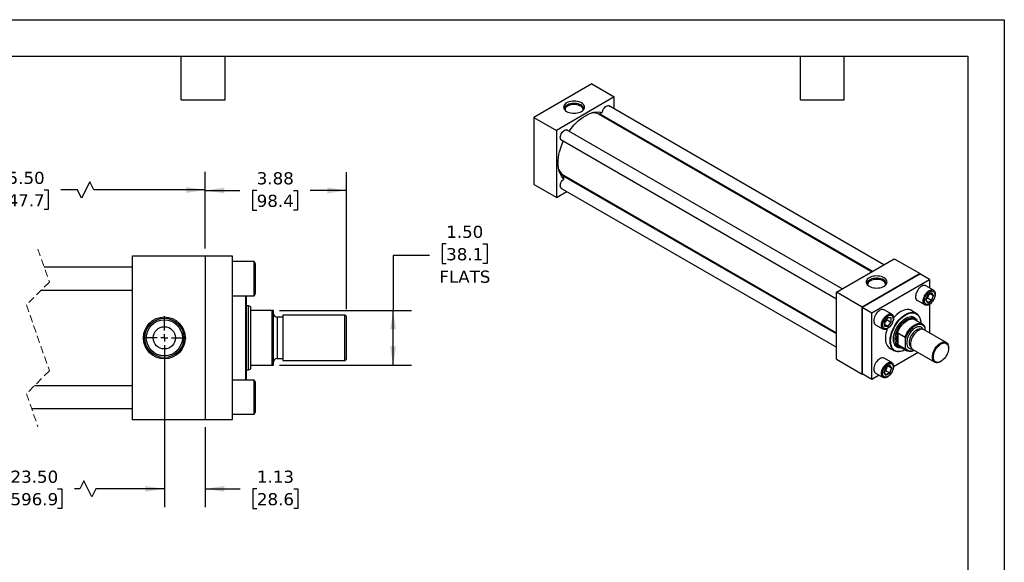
# Model space of a CAD drawing. Header units: inches. Extents: x 0 to 44, y 0 to 34.
# Tile 3 of 3: x 17 to 44, y 19.1 to 34. Entities that reach past the tile are written whole.
import ezdxf

# ---------------------------------------------------------------- set-up
doc = ezdxf.new("R2010")
doc.units = ezdxf.units.IN
doc.header["$LTSCALE"] = 4
doc.header["$MEASUREMENT"] = 0
for name, pattern in [('SLD-Center', [0.75, 0.6, -0.05, 0.05, -0.05]), ('SLD-Dashed', [0.075, 0.05, -0.025]), ('SLD-Solid', [0])]:
    doc.linetypes.add(name, pattern=pattern)
doc.layers.add('CENTER', color=40, linetype='SLD-Center')
doc.layers.add('DIMENSIONS', color=140, linetype='SLD-Solid', lineweight=25)
doc.layers.add('TEXT', color=140, linetype='SLD-Solid', lineweight=25)
doc.styles.add('SLDTEXTSTYLE0', font='VERDANA.TTF')
doc.dimstyles.new('SLDDIMSTYLE0', dxfattribs={"dimtxt": 0.339844, "dimasz": 0.52, "dimexe": 0, "dimexo": 0.0625, "dimgap": 0.084961, "dimtad": 0, "dimtih": 1, "dimtoh": 1, "dimrnd": 1e-09, "dimzin": 12, "dimdsep": 46, "dimtxsty": 'SLDTEXTSTYLE0', "dimsah": 1, "dimcen": 0.09, "dimadec": 0, "dimazin": 3, "dimtfac": 1, "dimtofl": 0, "dimtmove": 0, "dimatfit": 3, "dimfxl": 0, "dimfrac": 2, "dimtolj": 1, "dimtzin": 12, "dimarcsym": 0})
doc.dimstyles.new('SLDDIMSTYLE1', dxfattribs={"dimtxt": 0.339844, "dimasz": 0.52, "dimexe": 0, "dimexo": 0.0625, "dimgap": 0.084961, "dimtad": 0, "dimtih": 1, "dimtoh": 1, "dimrnd": 1e-09, "dimzin": 12, "dimdsep": 46, "dimtxsty": 'SLDTEXTSTYLE0', "dimsah": 1, "dimcen": 0.09, "dimadec": 0, "dimazin": 3, "dimtfac": 1, "dimtmove": 0, "dimatfit": 0, "dimfxl": 0, "dimfrac": 2, "dimtolj": 1, "dimtzin": 12, "dimarcsym": 0})
doc.dimstyles.new('SLDDIMSTYLE3', dxfattribs={"dimtxt": 0.339844, "dimasz": 0.52, "dimexe": 0, "dimexo": 0.0625, "dimgap": 0.084961, "dimtad": 0, "dimtih": 1, "dimtoh": 1, "dimrnd": 1e-09, "dimzin": 4, "dimdsep": 46, "dimtxsty": 'SLDTEXTSTYLE0', "dimsah": 1, "dimcen": 0.09, "dimadec": 0, "dimazin": 1, "dimtfac": 1, "dimtofl": 0, "dimtmove": 0, "dimatfit": 3, "dimfxl": 0, "dimfrac": 2, "dimtolj": 1, "dimtzin": 12, "dimarcsym": 0})

# ---------------------------------------------------------------- blocks, each defined once
blk = doc.blocks.new('_D_12')
at = {"layer": 'DIMENSIONS'}
for p, q in [((13.589, 25.069), (13.589, 20.626)), ((20.934, 25.069), (20.934, 20.626)), ((13.589, 21.126), (16.25, 21.126)), ((16.71, 21.126), (16.596, 21.126)), ((16.596, 21.126), (16.596, 20.586)), ((18.003, 21.126), (18.117, 21.126)), ((18.117, 21.126), (18.117, 20.586)), ((18.61, 21.126), (18.464, 21.126)), ((18.721, 21.348), (18.61, 21.126)), ((18.944, 20.904), (18.721, 21.348)), ((19.055, 21.126), (18.944, 20.904)), ((20.934, 21.126), (19.055, 21.126)), ((16.596, 20.586), (16.71, 20.586)), ((18.117, 20.586), (18.003, 20.586))]:
    blk.add_line(p, q, dxfattribs=at)
for points in [[(13.589, 21.126), (14.109, 21.046), (14.109, 21.206)], [(20.934, 21.126), (20.414, 21.206), (20.414, 21.046)]]:
    blk.add_solid(points, dxfattribs=at)
at = {"layer": 'DIMENSIONS', "char_height": 0.3333, "attachment_point": 1, "style": 'SLDTEXTSTYLE0'}
for s, insert in [('23.50', (16.71, 21.626)), ('596.9', (16.71, 21.009))]:
    blk.add_mtext(s, dxfattribs=dict(at, insert=insert))
blk = doc.blocks.new('_D_13')
at = {"layer": 'DIMENSIONS'}
for p, q in [((20.934, 25.069), (20.934, 20.626)), ((22.059, 22.819), (22.059, 20.626)), ((20.934, 21.126), (19.934, 21.126)), ((22.059, 21.126), (23.016, 21.126)), ((23.476, 21.126), (23.362, 21.126)), ((23.362, 21.126), (23.362, 20.586)), ((24.486, 21.126), (24.6, 21.126)), ((24.6, 21.126), (24.6, 20.586)), ((23.362, 20.586), (23.476, 20.586)), ((24.6, 20.586), (24.486, 20.586))]:
    blk.add_line(p, q, dxfattribs=at)
for points in [[(20.934, 21.126), (20.414, 21.206), (20.414, 21.046)], [(22.059, 21.126), (22.579, 21.046), (22.579, 21.206)]]:
    blk.add_solid(points, dxfattribs=at)
at = {"layer": 'DIMENSIONS', "char_height": 0.3333, "attachment_point": 1, "style": 'SLDTEXTSTYLE0'}
for s, insert in [('1.13', (23.476, 21.626)), ('28.6', (23.476, 21.009))]:
    blk.add_mtext(s, dxfattribs=dict(at, insert=insert))
blk = doc.blocks.new('_D_14')
at = {"layer": 'DIMENSIONS'}
for p, q in [((12.714, 27.719), (12.714, 29.828)), ((22.059, 27.719), (22.059, 29.828)), ((18.884, 29.55), (18.662, 29.106)), ((18.995, 29.328), (18.884, 29.55)), ((12.714, 29.328), (15.878, 29.328)), ((16.338, 29.328), (16.224, 29.328)), ((16.224, 29.328), (16.224, 28.788)), ((17.631, 29.328), (17.745, 29.328)), ((17.745, 29.328), (17.745, 28.788)), ((18.551, 29.328), (18.091, 29.328)), ((18.662, 29.106), (18.551, 29.328)), ((22.059, 29.328), (18.995, 29.328)), ((16.224, 28.788), (16.338, 28.788)), ((17.745, 28.788), (17.631, 28.788))]:
    blk.add_line(p, q, dxfattribs=at)
for points in [[(12.714, 29.328), (13.234, 29.248), (13.234, 29.408)], [(22.059, 29.328), (21.539, 29.408), (21.539, 29.248)]]:
    blk.add_solid(points, dxfattribs=at)
at = {"layer": 'DIMENSIONS', "char_height": 0.3333, "attachment_point": 1, "style": 'SLDTEXTSTYLE0'}
for s, insert in [('25.50', (16.338, 29.827)), ('647.7', (16.338, 29.211))]:
    blk.add_mtext(s, dxfattribs=dict(at, insert=insert))
blk = doc.blocks.new('_D_15')
at = {"layer": 'DIMENSIONS'}
for p, q in [((22.059, 27.719), (22.059, 29.815)), ((25.934, 26.054), (25.934, 29.815)), ((22.059, 29.315), (23.01, 29.315)), ((23.471, 29.315), (23.357, 29.315)), ((23.357, 29.315), (23.357, 28.775)), ((24.481, 29.315), (24.595, 29.315)), ((24.595, 29.315), (24.595, 28.775)), ((25.934, 29.315), (24.941, 29.315)), ((23.357, 28.775), (23.471, 28.775)), ((24.595, 28.775), (24.481, 28.775))]:
    blk.add_line(p, q, dxfattribs=at)
for points in [[(22.059, 29.315), (22.579, 29.235), (22.579, 29.395)], [(25.934, 29.315), (25.414, 29.395), (25.414, 29.235)]]:
    blk.add_solid(points, dxfattribs=at)
at = {"layer": 'DIMENSIONS', "char_height": 0.3333, "attachment_point": 1, "style": 'SLDTEXTSTYLE0'}
for s, insert in [('3.88', (23.471, 29.815)), ('98.4', (23.471, 29.198))]:
    blk.add_mtext(s, dxfattribs=dict(at, insert=insert))
blk = doc.blocks.new('_D_16')
at = {"layer": 'DIMENSIONS'}
for p, q in [((28.674, 27.848), (28.56, 27.848)), ((28.56, 27.848), (28.56, 27.308)), ((29.684, 27.848), (29.798, 27.848)), ((29.798, 27.848), (29.798, 27.308)), ((28.217, 27.53), (27.217, 27.53)), ((27.217, 27.53), (27.217, 26.019)), ((28.56, 27.308), (28.674, 27.308)), ((29.798, 27.308), (29.684, 27.308)), ((24.094, 26.019), (27.717, 26.019)), ((27.217, 24.519), (27.217, 26.019)), ((24.094, 24.519), (27.717, 24.519))]:
    blk.add_line(p, q, dxfattribs=at)
for points in [[(27.217, 26.019), (27.137, 25.499), (27.297, 25.499)], [(27.217, 24.519), (27.297, 25.039), (27.137, 25.039)]]:
    blk.add_solid(points, dxfattribs=at)
at = {"layer": 'DIMENSIONS', "char_height": 0.3333, "attachment_point": 1, "style": 'SLDTEXTSTYLE0'}
for s, insert in [('1.50', (28.674, 28.347)), ('38.1', (28.674, 27.731)), ('FLATS', (28.487, 27.115))]:
    blk.add_mtext(s, dxfattribs=dict(at, insert=insert))
blk = doc.blocks.new('SW_CENTERMARKSYMBOL_5')
at = {"layer": 'CENTER', "color": 0}
for p, q in [((0, 0.2), (0, 0.595)), ((-0.2, 0), (-0.595, 0)), ((0, 0), (-0.1, 0)), ((0, 0), (0, 0.1)), ((0, 0), (0, -0.1)), ((0, 0), (0.1, 0)), ((0.2, 0), (0.595, 0)), ((0, -0.2), (0, -0.595))]:
    blk.add_line(p, q, dxfattribs=at)

msp = doc.modelspace()

# ---------------------------------------------------------------- linework, layer by layer
at = {"color": 7, "linetype": 'SLD-Solid'}
for p, q in [((0, 34), (44, 34)), ((44, 34), (44, 0))]:
    msp.add_line(p, q, dxfattribs=at)
for p, q in [((32.671, 32.237), (31.08, 31.319)), ((32.671, 32.237), (33.29, 31.88)), ((33.29, 31.88), (31.699, 30.962)), ((40.694, 27.276), (33.13, 31.643)), ((33.29, 31.55), (33.29, 31.88)), ((40.357, 27.082), (32.879, 31.399)), ((32.896, 31.417), (40.381, 27.096)), ((31.08, 31.319), (31.699, 30.962)), ((31.08, 31.319), (31.08, 29.482)), ((33.29, 31.162), (33.29, 31.189)), ((31.699, 30.962), (31.699, 29.124)), ((39.545, 26.613), (31.981, 30.979)), ((31.825, 30.709), (39.389, 26.342)), ((31.699, 29.124), (31.08, 29.482)), ((39.389, 25.376), (31.903, 29.697)), ((31.911, 29.721), (39.389, 25.404)), ((32.297, 29.47), (32.321, 29.484)), ((31.699, 29.124), (31.985, 29.289)), ((31.825, 29.382), (39.389, 25.015)), ((20.059, 23.019), (20.059, 27.519)), ((20.059, 27.519), (22.059, 27.519)), ((22.059, 27.519), (22.059, 23.019)), ((22.809, 27.509), (22.059, 27.509)), ((22.809, 23.029), (22.809, 27.509)), ((23.399, 27.363), (22.809, 27.363)), ((23.434, 27.303), (23.399, 27.363)), ((23.399, 26.425), (23.399, 27.363)), ((39.389, 26.523), (40.98, 27.441)), ((40.98, 27.441), (41.687, 27.033)), ((20.059, 27.206), (17.636, 27.206)), ((23.434, 26.485), (23.434, 27.303)), ((41.687, 27.033), (40.096, 26.114)), ((40.099, 26.112), (41.683, 27.027)), ((40.365, 25.959), (41.948, 26.874)), ((41.948, 26.874), (41.683, 27.027)), ((41.687, 27.025), (41.687, 27.033)), ((41.948, 26.874), (41.948, 26.642)), ((17.555, 26.581), (20.059, 26.581)), ((40.096, 26.114), (39.389, 26.523)), ((39.389, 24.685), (39.389, 26.523)), ((42.057, 26.58), (41.848, 26.7)), ((42.005, 26.506), (41.899, 26.445)), ((41.899, 26.444), (42.003, 26.503)), ((42, 26.502), (42.051, 26.43)), ((42.058, 26.431), (42.005, 26.506)), ((22.809, 26.425), (23.399, 26.425)), ((23.171, 24.113), (23.171, 26.425)), ((23.191, 25.269), (23.191, 26.425)), ((23.399, 26.425), (23.434, 26.485)), ((41.614, 26.294), (41.823, 26.173)), ((41.899, 26.445), (41.846, 26.308)), ((41.846, 26.308), (41.899, 26.233)), ((41.848, 26.31), (41.899, 26.444)), ((41.899, 26.239), (41.848, 26.311)), ((41.859, 26.339), (41.894, 26.359)), ((41.894, 26.359), (41.92, 26.425)), ((41.999, 26.299), (41.894, 26.359)), ((41.999, 26.299), (41.898, 26.24)), ((41.899, 26.233), (42.005, 26.294)), ((41.92, 26.425), (41.935, 26.464)), ((42.051, 26.43), (41.964, 26.481)), ((42.051, 26.43), (41.999, 26.299)), ((42.005, 26.294), (42.058, 26.431)), ((23.245, 26.144), (23.191, 26.144)), ((23.309, 26.12), (23.245, 26.144)), ((23.245, 24.394), (23.245, 26.144)), ((23.309, 26.05), (23.309, 26.12)), ((23.309, 24.487), (23.309, 26.05)), ((23.894, 26.019), (23.34, 26.019)), ((23.894, 24.519), (23.894, 26.019)), ((23.934, 26.019), (23.894, 26.019)), ((23.934, 24.519), (23.934, 26.019)), ((40.096, 26.114), (40.096, 24.277)), ((40.099, 24.283), (40.099, 26.112)), ((40.099, 26.112), (40.365, 25.959)), ((40.365, 24.13), (40.365, 25.959)), ((40.908, 25.916), (40.699, 26.037)), ((41.581, 25.942), (41.419, 26.036)), ((41.948, 26.19), (41.948, 25.406)), ((24.184, 25.838), (24.029, 25.838)), ((24.029, 25.838), (24.029, 24.699)), ((25.894, 25.894), (24.184, 25.894)), ((24.184, 25.894), (24.184, 24.644)), ((25.934, 25.854), (25.894, 25.894)), ((25.894, 24.644), (25.894, 25.894)), ((25.934, 25.269), (25.934, 25.854)), ((40.803, 25.829), (40.711, 25.714)), ((40.711, 25.714), (40.711, 25.592)), ((40.712, 25.715), (40.802, 25.826)), ((40.712, 25.595), (40.712, 25.715)), ((40.712, 25.673), (40.739, 25.706)), ((40.739, 25.706), (40.783, 25.761)), ((40.783, 25.761), (40.783, 25.802)), ((40.783, 25.761), (40.888, 25.7)), ((40.888, 25.7), (40.799, 25.59)), ((40.802, 25.825), (40.889, 25.818)), ((40.895, 25.82), (40.803, 25.829)), ((40.803, 25.584), (40.895, 25.698)), ((40.888, 25.818), (40.888, 25.7)), ((40.895, 25.698), (40.895, 25.82)), ((41.529, 25.792), (41.423, 25.853)), ((41.753, 25.649), (41.546, 25.768)), ((40.465, 25.631), (40.673, 25.51)), ((40.711, 25.592), (40.803, 25.584)), ((40.799, 25.59), (40.712, 25.64)), ((40.799, 25.59), (40.712, 25.598)), ((42.404, 25.143), (41.799, 25.492)), ((41.819, 25.552), (41.819, 25.48)), ((23.191, 24.113), (23.191, 25.269)), ((25.934, 24.684), (25.934, 25.269)), ((41.057, 25.102), (41.057, 25.379)), ((41.079, 25.405), (41.275, 25.292)), ((41.079, 25.405), (41.079, 25.076)), ((41.289, 24.993), (41.289, 25.246)), ((40.825, 25.008), (40.988, 24.914)), ((40.985, 25.096), (41.092, 25.034)), ((41.275, 24.963), (41.079, 25.076)), ((41.121, 25.031), (41.327, 24.912)), ((41.486, 24.951), (42.091, 24.602)), ((42.468, 24.983), (42.468, 25)), ((24.029, 24.699), (24.184, 24.699)), ((24.184, 24.644), (25.894, 24.644)), ((25.894, 24.644), (25.934, 24.684)), ((39.389, 24.685), (40.096, 24.277)), ((40.908, 24.589), (40.699, 24.71)), ((41.636, 24.864), (40.956, 24.472)), ((42.247, 24.617), (42.261, 24.625)), ((23.191, 24.394), (23.245, 24.394)), ((23.245, 24.394), (23.309, 24.417)), ((23.309, 24.417), (23.309, 24.487)), ((23.34, 24.519), (23.894, 24.519)), ((23.894, 24.519), (23.934, 24.519)), ((40.75, 24.455), (40.697, 24.318)), ((40.699, 24.32), (40.75, 24.453)), ((40.71, 24.349), (40.745, 24.369)), ((40.745, 24.369), (40.771, 24.435)), ((40.85, 24.309), (40.745, 24.369)), ((40.856, 24.516), (40.75, 24.455)), ((40.75, 24.453), (40.854, 24.513)), ((40.771, 24.435), (40.786, 24.474)), ((40.901, 24.44), (40.815, 24.49)), ((40.901, 24.44), (40.85, 24.309)), ((40.851, 24.512), (40.901, 24.44)), ((40.909, 24.44), (40.856, 24.516)), ((40.856, 24.304), (40.909, 24.44)), ((23.399, 24.113), (22.809, 24.113)), ((23.434, 24.053), (23.399, 24.113)), ((23.399, 23.175), (23.399, 24.113)), ((40.096, 24.277), (40.103, 24.281)), ((40.365, 24.13), (40.099, 24.283)), ((40.565, 24.246), (40.365, 24.13)), ((40.465, 24.304), (40.673, 24.183)), ((40.697, 24.318), (40.75, 24.242)), ((40.749, 24.249), (40.699, 24.321)), ((40.85, 24.309), (40.749, 24.25)), ((40.75, 24.242), (40.856, 24.304)), ((20.059, 23.956), (17.368, 23.956)), ((23.434, 23.644), (23.434, 24.053)), ((23.434, 23.235), (23.434, 23.644)), ((17.287, 23.331), (20.059, 23.331)), ((22.059, 23.019), (20.059, 23.019)), ((22.059, 23.029), (22.809, 23.029)), ((22.809, 23.175), (23.399, 23.175)), ((23.399, 23.175), (23.434, 23.235))]:
    msp.add_line(p, q)
at = {"color": 7, "linetype": 'SLD-Dashed', "lineweight": 18}
for p, q in [((17.462, 27.706), (17.777, 26.802)), ((17.777, 26.802), (17.147, 26.173)), ((17.147, 26.173), (17.777, 24.365)), ((17.777, 24.365), (17.147, 23.735)), ((17.147, 23.735), (17.462, 22.831))]:
    msp.add_line(p, q, dxfattribs=at)
at = {"flags": 128}
for points in [[(32.388, 31.482), (32.417, 31.502), (32.441, 31.524), (32.458, 31.548), (32.469, 31.574), (32.472, 31.6), (32.469, 31.625), (32.458, 31.651), (32.441, 31.675), (32.417, 31.697), (32.388, 31.717), (32.354, 31.734), (32.315, 31.747), (32.274, 31.757), (32.23, 31.763), (32.185, 31.765), (32.14, 31.763), (32.096, 31.757), (32.055, 31.747), (32.016, 31.734), (31.982, 31.717), (31.953, 31.697), (31.929, 31.675), (31.912, 31.651), (31.902, 31.625), (31.898, 31.6), (31.902, 31.574), (31.912, 31.548), (31.929, 31.524), (31.953, 31.502), (31.982, 31.482), (32.016, 31.465), (32.055, 31.452), (32.096, 31.442), (32.14, 31.436), (32.185, 31.434), (32.23, 31.436), (32.274, 31.442), (32.315, 31.452), (32.354, 31.465), (32.388, 31.482)], [(32.455, 31.543), (32.455, 31.55), (32.45, 31.574), (32.439, 31.599), (32.421, 31.622), (32.397, 31.642), (32.368, 31.661), (32.334, 31.676), (32.296, 31.688), (32.255, 31.697), (32.212, 31.701), (32.169, 31.702), (32.126, 31.698), (32.085, 31.691), (32.046, 31.68), (32.011, 31.665), (31.98, 31.647), (31.954, 31.627), (31.935, 31.605), (31.922, 31.581), (31.916, 31.556), (31.916, 31.543)], [(32.431, 31.514), (32.432, 31.537), (32.426, 31.561), (32.413, 31.584), (32.393, 31.606), (32.367, 31.625), (32.337, 31.641), (32.301, 31.655), (32.263, 31.664), (32.222, 31.67), (32.18, 31.671), (32.138, 31.669), (32.098, 31.662), (32.06, 31.652), (32.026, 31.638), (31.996, 31.621), (31.972, 31.601), (31.954, 31.579), (31.942, 31.556), (31.938, 31.531), (31.939, 31.514)], [(32.957, 31.449), (32.962, 31.479), (32.973, 31.51), (32.987, 31.54), (33.005, 31.569), (33.027, 31.594), (33.05, 31.615), (33.074, 31.631), (33.097, 31.64), (33.12, 31.643), (33.14, 31.64), (33.157, 31.63), (33.164, 31.623)], [(32.049, 30.94), (32.083, 30.986), (32.136, 31.054), (32.192, 31.118), (32.25, 31.178), (32.31, 31.233), (32.371, 31.283), (32.432, 31.327), (32.495, 31.366), (32.557, 31.399), (32.619, 31.426), (32.679, 31.446), (32.739, 31.46), (32.797, 31.467), (32.853, 31.468), (32.906, 31.461), (32.957, 31.449)], [(33.174, 31.256), (33.179, 31.247), (33.192, 31.218)], [(31.859, 30.689), (31.842, 30.694), (31.826, 30.707), (31.815, 30.725), (31.809, 30.747), (31.807, 30.774), (31.81, 30.804), (31.819, 30.834), (31.832, 30.865), (31.849, 30.895), (31.869, 30.921), (31.892, 30.944), (31.915, 30.962), (31.939, 30.974), (31.962, 30.98), (31.984, 30.979), (32.002, 30.971), (32.015, 30.959)], [(31.906, 29.629), (31.87, 29.666), (31.838, 29.709), (31.81, 29.758), (31.787, 29.812), (31.769, 29.87), (31.757, 29.933), (31.749, 30), (31.746, 30.07), (31.749, 30.144), (31.757, 30.22), (31.769, 30.297), (31.787, 30.376), (31.81, 30.457), (31.838, 30.537), (31.87, 30.617), (31.893, 30.669)], [(31.859, 29.362), (31.849, 29.365), (31.832, 29.374), (31.819, 29.39), (31.81, 29.411), (31.807, 29.437), (31.809, 29.465), (31.815, 29.496), (31.826, 29.527), (31.842, 29.557), (31.861, 29.585), (31.883, 29.609), (31.906, 29.629)], [(32.223, 29.54), (32.192, 29.537), (32.181, 29.537)], [(40.697, 26.92), (40.662, 26.937), (40.624, 26.951), (40.582, 26.961), (40.538, 26.967), (40.494, 26.969), (40.449, 26.967), (40.405, 26.961), (40.363, 26.951), (40.325, 26.937), (40.291, 26.92), (40.261, 26.901), (40.238, 26.878), (40.221, 26.854), (40.21, 26.829), (40.207, 26.803), (40.21, 26.777), (40.221, 26.752), (40.238, 26.728), (40.261, 26.706), (40.291, 26.686), (40.325, 26.669), (40.363, 26.656), (40.405, 26.646), (40.449, 26.64), (40.494, 26.637), (40.538, 26.64), (40.582, 26.646), (40.624, 26.656), (40.662, 26.669), (40.697, 26.686), (40.726, 26.706), (40.749, 26.728), (40.767, 26.752), (40.777, 26.777), (40.781, 26.803), (40.777, 26.829), (40.767, 26.854), (40.749, 26.878), (40.726, 26.901), (40.697, 26.92)], [(40.684, 26.86), (40.651, 26.876), (40.614, 26.889), (40.574, 26.899), (40.531, 26.904), (40.488, 26.906), (40.445, 26.903), (40.403, 26.897), (40.364, 26.886), (40.327, 26.873), (40.295, 26.856), (40.269, 26.836), (40.248, 26.814), (40.233, 26.79), (40.225, 26.766), (40.224, 26.746)], [(40.669, 26.833), (40.637, 26.849), (40.6, 26.861), (40.561, 26.87), (40.52, 26.874), (40.478, 26.875), (40.436, 26.871), (40.396, 26.863), (40.359, 26.852), (40.326, 26.837), (40.298, 26.819), (40.275, 26.799), (40.259, 26.777), (40.249, 26.753), (40.246, 26.729), (40.247, 26.718)], [(40.74, 26.718), (40.741, 26.723), (40.74, 26.747), (40.732, 26.771), (40.717, 26.794), (40.696, 26.815), (40.669, 26.833)], [(40.763, 26.746), (40.763, 26.747), (40.76, 26.772), (40.751, 26.796), (40.735, 26.82), (40.712, 26.841), (40.684, 26.86)], [(41.848, 26.7), (41.838, 26.705), (41.814, 26.711), (41.788, 26.71), (41.76, 26.702), (41.731, 26.688), (41.702, 26.669), (41.674, 26.644), (41.648, 26.615), (41.624, 26.582), (41.604, 26.547), (41.587, 26.51), (41.575, 26.473), (41.568, 26.436), (41.565, 26.401)], [(41.774, 26.281), (41.776, 26.315), (41.784, 26.352), (41.796, 26.389), (41.813, 26.426), (41.833, 26.462), (41.857, 26.494), (41.883, 26.524), (41.911, 26.548), (41.94, 26.568), (41.969, 26.582), (41.996, 26.589), (42.023, 26.59), (42.046, 26.585), (42.067, 26.573), (42.083, 26.555), (42.096, 26.532), (42.103, 26.504), (42.106, 26.472), (42.103, 26.437), (42.096, 26.401), (42.083, 26.364), (42.067, 26.327), (42.046, 26.291), (42.023, 26.259), (41.996, 26.229), (41.969, 26.205), (41.94, 26.185), (41.911, 26.171), (41.883, 26.164), (41.857, 26.163), (41.833, 26.168), (41.813, 26.18), (41.796, 26.198), (41.784, 26.221), (41.776, 26.249), (41.774, 26.281)], [(42.097, 26.453), (42.094, 26.421), (42.087, 26.387), (42.075, 26.352), (42.059, 26.319), (42.039, 26.286), (42.016, 26.257), (41.992, 26.232), (41.965, 26.211), (41.939, 26.195), (41.912, 26.186), (41.888, 26.183), (41.865, 26.186), (41.845, 26.195), (41.829, 26.211), (41.817, 26.231), (41.81, 26.257), (41.807, 26.286), (41.81, 26.318), (41.817, 26.352), (41.829, 26.386), (41.845, 26.42), (41.865, 26.452), (41.888, 26.482), (41.912, 26.507), (41.939, 26.528), (41.965, 26.543), (41.992, 26.553), (42.016, 26.556), (42.039, 26.553), (42.059, 26.544), (42.075, 26.528), (42.087, 26.508), (42.094, 26.482), (42.097, 26.453)], [(40.699, 26.037), (40.689, 26.042), (40.665, 26.047), (40.639, 26.046), (40.611, 26.039), (40.582, 26.025), (40.553, 26.006), (40.525, 25.981), (40.499, 25.952), (40.475, 25.919), (40.455, 25.883), (40.438, 25.846), (40.426, 25.809), (40.419, 25.773), (40.416, 25.738), (40.419, 25.706), (40.426, 25.678), (40.438, 25.655), (40.455, 25.637), (40.465, 25.631)], [(41.278, 24.94), (41.239, 24.92), (41.194, 24.903), (41.15, 24.891), (41.108, 24.886), (41.068, 24.888), (41.031, 24.896), (40.996, 24.91), (40.965, 24.93), (40.937, 24.955), (40.914, 24.987), (40.895, 25.024), (40.88, 25.065), (40.87, 25.111), (40.865, 25.16), (40.865, 25.212), (40.87, 25.267), (40.88, 25.324), (40.895, 25.382), (40.914, 25.441), (40.937, 25.499), (40.965, 25.557), (40.996, 25.613), (41.031, 25.667), (41.068, 25.718), (41.108, 25.766), (41.15, 25.81), (41.194, 25.849), (41.239, 25.884), (41.284, 25.913), (41.33, 25.936), (41.375, 25.953), (41.418, 25.965), (41.461, 25.97), (41.501, 25.968), (41.538, 25.96), (41.573, 25.946), (41.604, 25.926), (41.632, 25.9), (41.655, 25.869), (41.674, 25.832), (41.689, 25.791), (41.699, 25.745), (41.704, 25.696), (41.704, 25.677)], [(41.488, 25.996), (41.479, 26.004), (41.447, 26.024), (41.412, 26.038), (41.374, 26.046), (41.334, 26.047), (41.291, 26.042), (41.247, 26.031), (41.202, 26.013), (41.156, 25.99)], [(40.791, 25.522), (40.762, 25.508), (40.734, 25.5), (40.708, 25.499), (40.684, 25.505), (40.664, 25.517), (40.647, 25.535), (40.635, 25.558), (40.627, 25.586), (40.625, 25.617), (40.627, 25.652), (40.635, 25.689), (40.647, 25.726), (40.664, 25.763), (40.684, 25.798), (40.708, 25.831), (40.734, 25.86), (40.762, 25.885), (40.791, 25.905), (40.819, 25.918), (40.847, 25.926), (40.874, 25.927), (40.897, 25.921), (40.918, 25.91), (40.934, 25.892), (40.947, 25.869), (40.954, 25.841), (40.957, 25.809), (40.954, 25.774), (40.947, 25.738), (40.934, 25.7), (40.918, 25.663), (40.897, 25.628), (40.874, 25.595), (40.847, 25.566), (40.819, 25.541), (40.791, 25.522)], [(40.803, 25.873), (40.83, 25.886), (40.855, 25.892), (40.879, 25.892), (40.9, 25.886), (40.918, 25.873), (40.932, 25.855), (40.942, 25.832), (40.947, 25.805), (40.947, 25.774), (40.942, 25.741), (40.932, 25.706), (40.918, 25.672), (40.9, 25.639), (40.879, 25.608), (40.855, 25.581), (40.83, 25.557), (40.803, 25.539), (40.776, 25.527), (40.751, 25.52), (40.727, 25.52), (40.706, 25.526), (40.688, 25.539), (40.674, 25.557), (40.664, 25.58), (40.659, 25.608), (40.659, 25.638), (40.664, 25.671), (40.674, 25.706), (40.688, 25.74), (40.706, 25.773), (40.727, 25.804), (40.751, 25.832), (40.776, 25.855), (40.803, 25.873)], [(41.278, 24.94), (41.269, 24.935), (41.224, 24.915), (41.179, 24.901), (41.136, 24.893), (41.095, 24.892), (41.056, 24.897), (41.021, 24.908), (40.988, 24.926), (40.959, 24.95), (40.934, 24.979), (40.914, 25.014), (40.898, 25.054), (40.887, 25.099), (40.88, 25.147), (40.879, 25.199), (40.883, 25.253), (40.892, 25.31), (40.905, 25.368), (40.923, 25.427), (40.946, 25.485), (40.973, 25.543), (41.004, 25.599), (41.038, 25.654), (41.075, 25.705), (41.115, 25.753), (41.158, 25.797), (41.201, 25.837), (41.246, 25.871), (41.292, 25.9)], [(41.18, 24.997), (41.171, 24.996), (41.134, 24.994), (41.099, 24.999), (41.067, 25.01), (41.039, 25.027), (41.014, 25.051), (40.993, 25.08), (40.977, 25.115), (40.966, 25.154), (40.96, 25.197), (40.958, 25.243), (40.962, 25.293), (40.971, 25.344), (40.985, 25.397), (41.003, 25.45), (41.026, 25.502), (41.052, 25.554), (41.083, 25.603), (41.116, 25.65), (41.152, 25.693), (41.191, 25.732), (41.23, 25.767), (41.271, 25.796), (41.312, 25.82), (41.353, 25.837), (41.393, 25.849), (41.431, 25.854), (41.467, 25.852), (41.5, 25.844), (41.531, 25.83), (41.557, 25.809), (41.58, 25.783), (41.598, 25.751), (41.605, 25.734)], [(41.001, 25.234), (41.004, 25.281), (41.011, 25.329), (41.023, 25.378), (41.039, 25.429), (41.06, 25.478), (41.085, 25.527), (41.113, 25.574), (41.145, 25.619), (41.179, 25.66), (41.215, 25.698), (41.253, 25.73), (41.291, 25.758), (41.33, 25.781), (41.369, 25.797), (41.406, 25.808), (41.442, 25.812), (41.476, 25.81), (41.508, 25.802), (41.536, 25.788), (41.561, 25.767), (41.574, 25.753)], [(41.057, 25.379), (41.075, 25.429), (41.097, 25.478), (41.123, 25.527), (41.152, 25.573), (41.185, 25.616), (41.22, 25.656), (41.257, 25.692), (41.295, 25.722), (41.333, 25.747), (41.372, 25.767), (41.41, 25.78), (41.447, 25.787), (41.482, 25.788), (41.514, 25.782), (41.544, 25.77), (41.546, 25.768)], [(41.292, 25.9), (41.337, 25.924), (41.382, 25.941), (41.426, 25.952), (41.468, 25.956), (41.508, 25.955), (41.545, 25.946), (41.579, 25.931), (41.61, 25.911), (41.637, 25.884), (41.66, 25.852), (41.678, 25.814), (41.692, 25.772), (41.7, 25.725), (41.704, 25.677)], [(41.555, 25.773), (41.549, 25.803), (41.548, 25.805)], [(40.784, 25.518), (40.783, 25.515), (40.764, 25.456), (40.749, 25.397), (40.74, 25.34), (40.735, 25.285), (40.735, 25.232), (40.74, 25.182), (40.749, 25.136), (40.764, 25.095), (40.783, 25.058), (40.807, 25.026), (40.834, 25), (40.866, 24.98), (40.894, 24.968)], [(41.275, 25.292), (41.297, 25.344), (41.323, 25.395), (41.352, 25.444), (41.386, 25.49), (41.422, 25.532), (41.46, 25.569), (41.5, 25.602), (41.54, 25.628), (41.581, 25.648), (41.62, 25.662), (41.659, 25.668), (41.695, 25.668), (41.728, 25.66), (41.758, 25.646), (41.784, 25.625), (41.805, 25.598)], [(41.289, 25.246), (41.306, 25.294), (41.327, 25.342), (41.351, 25.389), (41.38, 25.434), (41.411, 25.476), (41.444, 25.515), (41.48, 25.549), (41.517, 25.579), (41.554, 25.604), (41.592, 25.622), (41.629, 25.635), (41.664, 25.642), (41.698, 25.642), (41.729, 25.636), (41.757, 25.624), (41.782, 25.605), (41.803, 25.581), (41.819, 25.552)], [(41.719, 25.505), (41.706, 25.509), (41.679, 25.513), (41.65, 25.51), (41.619, 25.501), (41.588, 25.485), (41.556, 25.464), (41.526, 25.438), (41.497, 25.407), (41.47, 25.373), (41.446, 25.335), (41.425, 25.295), (41.409, 25.255), (41.396, 25.214), (41.389, 25.174), (41.387, 25.137)], [(41.799, 25.492), (41.78, 25.5), (41.753, 25.506), (41.723, 25.505), (41.692, 25.498), (41.659, 25.485), (41.626, 25.466), (41.594, 25.442), (41.562, 25.412), (41.532, 25.378), (41.505, 25.341), (41.481, 25.301), (41.46, 25.26), (41.444, 25.217), (41.432, 25.174), (41.424, 25.133), (41.422, 25.094)], [(41.148, 25.015), (41.145, 25.016), (41.113, 25.024), (41.085, 25.038), (41.06, 25.058), (41.039, 25.084), (41.023, 25.115), (41.011, 25.151), (41.004, 25.191), (41.001, 25.234)], [(42.026, 24.745), (42.029, 24.784), (42.036, 24.825), (42.048, 24.868), (42.065, 24.911), (42.085, 24.952), (42.11, 24.992), (42.137, 25.029), (42.167, 25.063), (42.198, 25.093), (42.231, 25.117), (42.264, 25.136), (42.296, 25.149), (42.328, 25.156), (42.358, 25.157), (42.385, 25.151), (42.409, 25.139), (42.43, 25.121), (42.446, 25.098), (42.458, 25.069), (42.466, 25.036), (42.468, 25), (42.468, 25)], [(41.09, 25.011), (41.102, 25.015), (41.121, 25.021)], [(41.529, 24.926), (41.5, 24.913), (41.46, 24.899), (41.422, 24.892), (41.386, 24.893), (41.352, 24.9), (41.323, 24.915), (41.297, 24.935), (41.275, 24.963)], [(41.528, 24.927), (41.517, 24.922), (41.48, 24.909), (41.444, 24.903), (41.411, 24.902), (41.38, 24.909), (41.351, 24.921), (41.327, 24.939), (41.306, 24.963), (41.289, 24.993)], [(41.422, 25.094), (41.424, 25.057), (41.432, 25.024), (41.444, 24.996), (41.46, 24.972), (41.481, 24.954), (41.486, 24.951)], [(42.261, 25.103), (42.294, 25.119), (42.325, 25.128), (42.355, 25.131), (42.383, 25.127), (42.408, 25.117), (42.429, 25.101), (42.446, 25.079), (42.458, 25.051), (42.466, 25.019), (42.468, 24.983), (42.466, 24.945), (42.458, 24.904), (42.446, 24.862), (42.429, 24.82), (42.408, 24.78), (42.383, 24.741), (42.355, 24.705), (42.325, 24.674), (42.294, 24.647), (42.261, 24.625), (42.229, 24.609), (42.198, 24.6), (42.168, 24.597), (42.14, 24.601), (42.115, 24.611), (42.094, 24.627), (42.077, 24.649), (42.065, 24.677), (42.057, 24.709), (42.055, 24.745), (42.057, 24.783), (42.065, 24.824), (42.077, 24.866), (42.094, 24.908), (42.115, 24.948), (42.14, 24.987), (42.168, 25.023), (42.198, 25.054), (42.229, 25.081), (42.261, 25.103)], [(40.699, 24.71), (40.689, 24.715), (40.665, 24.72), (40.639, 24.719), (40.611, 24.712), (40.582, 24.698), (40.553, 24.679), (40.525, 24.654), (40.499, 24.625), (40.475, 24.592), (40.455, 24.557), (40.438, 24.52), (40.426, 24.482), (40.419, 24.446), (40.416, 24.411), (40.419, 24.379), (40.426, 24.351), (40.438, 24.328), (40.455, 24.31), (40.465, 24.304)], [(42.247, 24.617), (42.231, 24.608), (42.198, 24.595), (42.167, 24.588), (42.137, 24.587), (42.11, 24.593), (42.085, 24.605), (42.065, 24.623), (42.048, 24.647), (42.036, 24.675), (42.029, 24.708), (42.026, 24.745)], [(40.957, 24.482), (40.954, 24.447), (40.947, 24.411), (40.934, 24.373), (40.918, 24.337), (40.897, 24.301), (40.874, 24.268), (40.847, 24.239), (40.819, 24.214), (40.791, 24.195), (40.762, 24.181), (40.734, 24.174), (40.708, 24.173), (40.684, 24.178), (40.664, 24.19), (40.647, 24.208), (40.635, 24.231), (40.627, 24.259), (40.625, 24.291), (40.627, 24.325), (40.635, 24.362), (40.647, 24.399), (40.664, 24.436), (40.684, 24.471), (40.708, 24.504), (40.734, 24.533), (40.762, 24.558), (40.791, 24.578), (40.819, 24.591), (40.847, 24.599), (40.874, 24.6), (40.897, 24.594), (40.918, 24.583), (40.934, 24.565), (40.947, 24.542), (40.954, 24.514), (40.957, 24.482)], [(40.658, 24.296), (40.661, 24.328), (40.668, 24.362), (40.68, 24.396), (40.696, 24.43), (40.716, 24.462), (40.738, 24.491), (40.763, 24.517), (40.79, 24.538), (40.816, 24.553), (40.843, 24.563), (40.867, 24.566), (40.89, 24.563), (40.91, 24.553), (40.926, 24.538), (40.938, 24.517), (40.945, 24.492), (40.948, 24.463), (40.945, 24.431), (40.938, 24.397), (40.926, 24.362), (40.91, 24.328), (40.89, 24.296), (40.867, 24.267), (40.843, 24.241), (40.816, 24.221), (40.79, 24.205), (40.763, 24.196), (40.738, 24.193), (40.716, 24.196), (40.696, 24.205), (40.68, 24.22), (40.668, 24.241), (40.661, 24.266), (40.658, 24.296)]]:
    msp.add_lwpolyline(points, dxfattribs=at)
for radius in [0.574, 0.539, 0.495, 0.305]:
    msp.add_circle((20.934, 25.269), radius)
for centre, radius, start, end in [((32.703, 31.082), 0.363, 60.8873, 95.6611), ((32.71, 31.105), 0.347, 47.8661, 91.7927), ((32.099, 30.034), 0.365, 204.4838, 238.9786), ((32.079, 30.012), 0.344, 208.0554, 252.2965), ((41.679, 26.388), 0.115, 173.4667, 235.2211), ((41.733, 26.496), 0.2, 309.3673, 339.3456), ((41.731, 26.497), 0.2, 310.4786, 349.3507), ((41.754, 26.491), 0.179, 338.493, 350.4743), ((41.559, 25.325), 0.777, 121.1463, 140.7755), ((24.029, 25.933), 0.095, 180.0004, 269.9997), ((40.582, 25.834), 0.2, 310.6564, 349.5245), ((40.599, 25.817), 0.179, 309.5322, 321.5066), ((40.581, 25.834), 0.203, 320.8931, 350.3971), ((41.398, 25.687), 0.191, 19.2756, 52.8746), ((41.425, 25.24), 0.393, 159.4237, 200.5763), ((41.117, 25.203), 0.193, 247.35, 280.5106), ((41.202, 25.168), 0.159, 204.3551, 239.1366), ((41.533, 25.123), 0.147, 174.6437, 228.5395), ((24.029, 24.604), 0.095, 90.0003, 179.9996), ((40.584, 24.506), 0.2, 309.3673, 339.3456), ((40.582, 24.507), 0.2, 310.4786, 349.3507), ((40.605, 24.501), 0.179, 338.493, 350.4743)]:
    msp.add_arc(centre, radius, start, end)
for centre, major_axis, ratio, start_param, end_param in [((42.002, 26.508), (0.00123, 0.00558), 0.697888, 3.709727, 4.495206), ((41.842, 26.31), (0.00539, 0.00066), 0.565682, 5.357291, 5.989234), ((41.895, 26.447), (0.00401, -0.00344), 0.218443, 0.076768, 0.708711), ((41.895, 26.235), (0.00123, 0.00558), 0.697888, 4.495206, 5.715051), ((42.002, 26.296), (0.00401, -0.00344), 0.218443, 0.708711, 2.279507), ((42.055, 26.433), (0.00539, 0.00066), 0.565682, 3.786495, 5.357291), ((40.707, 25.716), (0.00499, -0.00176), 0.218312, 5.574505, 6.206468), ((40.799, 25.831), (-0.00212, 0.00499), 0.565758, 3.435631, 4.067595), ((40.891, 25.7), (0.00499, -0.00176), 0.218312, 4.003708, 5.574505), ((40.891, 25.822), (0.00421, 0.00385), 0.697875, 3.709669, 4.92971), ((40.707, 25.594), (0.00421, 0.00385), 0.697875, 4.92971, 5.715109), ((40.799, 25.586), (-0.00212, 0.00499), 0.565758, 4.067595, 5.638391), ((40.746, 24.457), (0.00401, -0.00344), 0.218443, 0.076768, 0.708711), ((40.852, 24.518), (0.00123, 0.00558), 0.697888, 3.709727, 4.495206), ((40.906, 24.443), (0.00539, 0.00066), 0.565682, 3.786495, 5.357291), ((40.693, 24.32), (0.00539, 0.00066), 0.565682, 5.357291, 5.989234), ((40.746, 24.244), (0.00123, 0.00558), 0.697888, 4.495206, 5.715051), ((40.852, 24.306), (0.00401, -0.00344), 0.218443, 0.708711, 2.279507)]:
    msp.add_ellipse(centre, major_axis=major_axis, ratio=ratio, start_param=start_param, end_param=end_param)
for points, knots in [([(32.957, 31.449), (32.947, 31.446), (32.927, 31.442), (32.907, 31.434), (32.894, 31.425), (32.893, 31.416), (32.903, 31.408), (32.915, 31.402), (32.925, 31.399), (32.927, 31.399)], [0, 0, 0, 0, 0.210546, 0.420496, 0.579218, 0.739266, 0.848378, 0.957686, 1, 1, 1, 1]), ([(31.906, 29.629), (31.904, 29.636), (31.9, 29.651), (31.895, 29.672), (31.894, 29.688), (31.898, 29.698), (31.906, 29.7), (31.919, 29.692), (31.93, 29.685), (31.935, 29.679), (31.936, 29.679)], [0, 0, 0, 0, 0.148571, 0.325154, 0.501152, 0.639764, 0.779573, 0.88552, 0.991316, 1, 1, 1, 1]), ([(23.34, 26.019), (23.339, 26.019), (23.335, 26.019), (23.329, 26.021), (23.321, 26.025), (23.312, 26.033), (23.31, 26.044), (23.309, 26.05)], [0, 0, 0, 0, 0.1082286, 0.2288454, 0.3852999, 0.6146549, 1, 1, 1, 1]), ([(41.772, 25.5), (41.765, 25.512), (41.752, 25.537), (41.722, 25.562), (41.684, 25.576), (41.642, 25.576), (41.598, 25.566), (41.554, 25.545), (41.51, 25.515), (41.467, 25.475), (41.425, 25.426), (41.387, 25.369), (41.356, 25.308), (41.335, 25.247), (41.322, 25.189), (41.32, 25.154), (41.319, 25.137)], [0, 0, 0, 0, 0.069289, 0.144231, 0.219173, 0.292558, 0.363013, 0.429487, 0.495961, 0.566417, 0.639801, 0.714744, 0.789686, 0.86307, 0.933526, 1, 1, 1, 1]), ([(41.057, 25.379), (41.058, 25.382), (41.059, 25.385), (41.062, 25.391), (41.063, 25.394), (41.067, 25.399), (41.069, 25.402), (41.073, 25.404), (41.074, 25.405), (41.077, 25.406), (41.078, 25.406), (41.079, 25.405)], [0, 0, 0, 0, 0.25, 0.25, 0.5, 0.5, 0.75, 0.75, 0.875, 0.875, 1, 1, 1, 1]), ([(41.079, 25.076), (41.078, 25.076), (41.077, 25.077), (41.074, 25.08), (41.073, 25.081), (41.069, 25.085), (41.067, 25.087), (41.063, 25.091), (41.062, 25.094), (41.059, 25.098), (41.058, 25.1), (41.057, 25.102)], [0, 0, 0, 0, 0.125, 0.125, 0.25, 0.25, 0.5, 0.5, 0.75, 0.75, 1, 1, 1, 1]), ([(41.319, 25.137), (41.32, 25.12), (41.322, 25.087), (41.335, 25.044), (41.356, 25.008), (41.387, 24.983), (41.423, 24.969), (41.45, 24.97), (41.463, 24.97)], [0, 0, 0, 0, 0.15619, 0.321736, 0.494164, 0.670252, 0.846339, 1, 1, 1, 1]), ([(23.309, 24.487), (23.31, 24.494), (23.311, 24.502), (23.319, 24.511), (23.326, 24.516), (23.333, 24.518), (23.337, 24.519), (23.34, 24.519), (23.34, 24.519)], [0, 0, 0, 0, 0.365313, 0.508003, 0.732278, 0.843682, 0.970966, 1, 1, 1, 1])]:
    msp.add_open_spline(points, degree=3, knots=knots)
for points in [[(41.819, 25.552), (41.815, 25.567), (41.81, 25.583), (41.805, 25.598)], [(41.275, 25.292), (41.28, 25.276), (41.285, 25.261), (41.289, 25.246)], [(41.275, 24.963), (41.28, 24.972), (41.285, 24.982), (41.289, 24.993)]]:
    msp.add_open_spline(points, degree=3)
at = {"layer": 'TEXT'}
for p, q in [((1, 33), (43, 33)), ((21.4, 31.8), (21.4, 33)), ((22.6, 31.8), (22.6, 33)), ((38.4, 31.8), (38.4, 33)), ((39.6, 31.8), (39.6, 33)), ((43, 33), (43, 1)), ((21.4, 31.8), (22.6, 31.8)), ((38.4, 31.8), (39.6, 31.8))]:
    msp.add_line(p, q, dxfattribs=at)

# ---------------------------------------------------------------- block references
at = {"layer": 'CENTER'}
msp.add_blockref('SW_CENTERMARKSYMBOL_5', (20.934, 25.269), dxfattribs=at)

# ---------------------------------------------------------------- dimensions: what is measured, and where the dimension line sits
at = {"layer": 'DIMENSIONS'}
for base, p1, p2, text, picture, middle in [((22.059, 29.328), (12.714, 27.519), (22.059, 27.519), '25.50', '_D_14', (16.985, 29.328)), ((20.934, 21.126), (13.589, 25.269), (20.934, 25.269), '23.50', '_D_12', (17.357, 21.126))]:
    dim = msp.add_linear_dim(base=base, p1=p1, p2=p2, text=text, dimstyle='SLDDIMSTYLE3', dxfattribs=at)
    dim.commit()
    dim.dimension.update_dxf_attribs({"geometry": picture, "text_midpoint": middle, "dimtype": 160})
for base, p1, p2, dimstyle, picture, middle in [((25.9341, 29.3151), (22.0588, 27.5187), (25.9341, 25.8537), 'SLDDIMSTYLE0', '_D_15', (23.9759, 29.3151)), ((22.058820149, 21.126078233), (20.933820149, 25.268745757), (22.058820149, 23.018745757), 'SLDDIMSTYLE1', '_D_13', (23.981207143, 21.126078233))]:
    dim = msp.add_linear_dim(base=base, p1=p1, p2=p2, dimstyle=dimstyle, dxfattribs=at)
    dim.commit()
    dim.dimension.update_dxf_attribs({"geometry": picture, "text_midpoint": middle, "dimtype": 160})
dim = msp.add_linear_dim(base=(27.217, 26.019), p1=(23.894, 24.519), p2=(23.894, 26.019), angle=90, text='<>\\PFLATS', dimstyle='SLDDIMSTYLE3', dxfattribs=at)
dim.commit()
dim.dimension.update_dxf_attribs({"geometry": '_D_16', "text_midpoint": (27.217, 27.53), "dimtype": 160})

doc.saveas('drawing.dxf')
